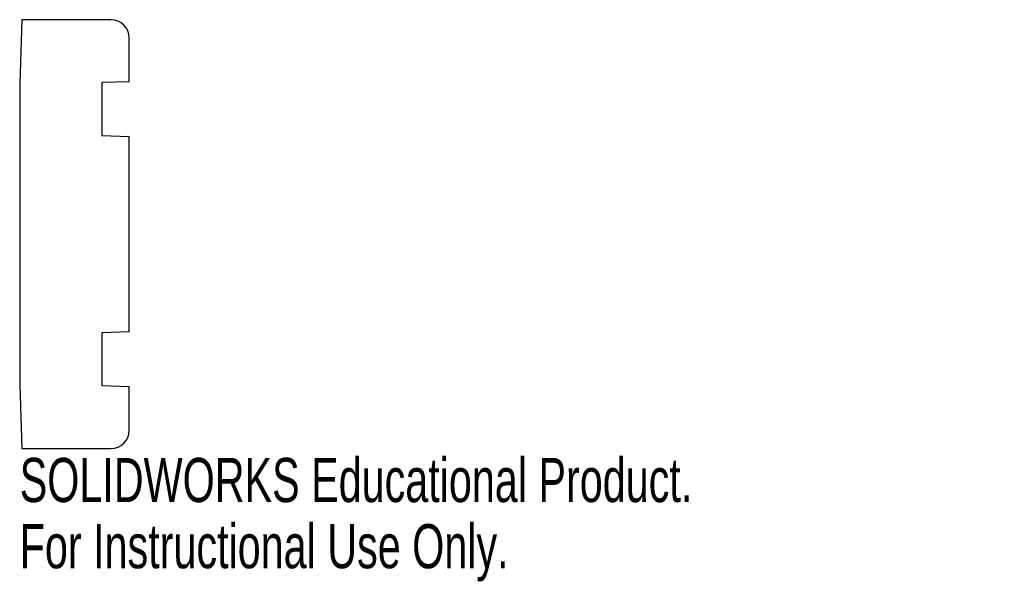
# Model space of a CAD drawing. Header units: millimetres. Extents: x 0 to 108, y -38 to 24.
import ezdxf

# ---------------------------------------------------------------- set-up
doc = ezdxf.new("R2010")
doc.units = ezdxf.units.MM
doc.styles.add('SLDTEXTSTYLE0', font='TXT', dxfattribs={"width": 0.7})

msp = doc.modelspace()

# ---------------------------------------------------------------- linework, layer by layer
at = {"color": 7, "linetype": 'Continuous', "lineweight": 25}
for p, q in [((0.24, 23.5), (0, 16.5)), ((10, 23.5), (0.24, 23.5)), ((12, 16.7), (12, 21.5)), ((0, 16.5), (0, -16.5)), ((12, 16.7), (9, 16.6)), ((9, 16.6), (9, 10.8)), ((9, 10.8), (12, 10.7)), ((12, -10.7), (12, 10.7)), ((12, -10.7), (9, -10.8)), ((9, -10.8), (9, -16.6)), ((0, -16.5), (0.24, -23.5)), ((9, -16.6), (12, -16.7)), ((12, -21.5), (12, -16.7)), ((0.24, -23.5), (10, -23.5))]:
    msp.add_line(p, q, dxfattribs=at)
for centre, start, end in [((10, 21.5), 0, 90), ((10, -21.5), 270, 0)]:
    msp.add_arc(centre, 2, start, end, dxfattribs=at)

# ---------------------------------------------------------------- texts
at = {"color": 7, "linetype": 'Continuous', "char_height": 4.8336, "attachment_point": 1, "style": 'SLDTEXTSTYLE0'}
for s, insert in [('SOLIDWORKS Educational Product.', (0, -24.52)), ('For Instructional Use Only.', (0, -31.77))]:
    msp.add_mtext(s, dxfattribs=dict(at, insert=insert))

doc.saveas('drawing.dxf')
